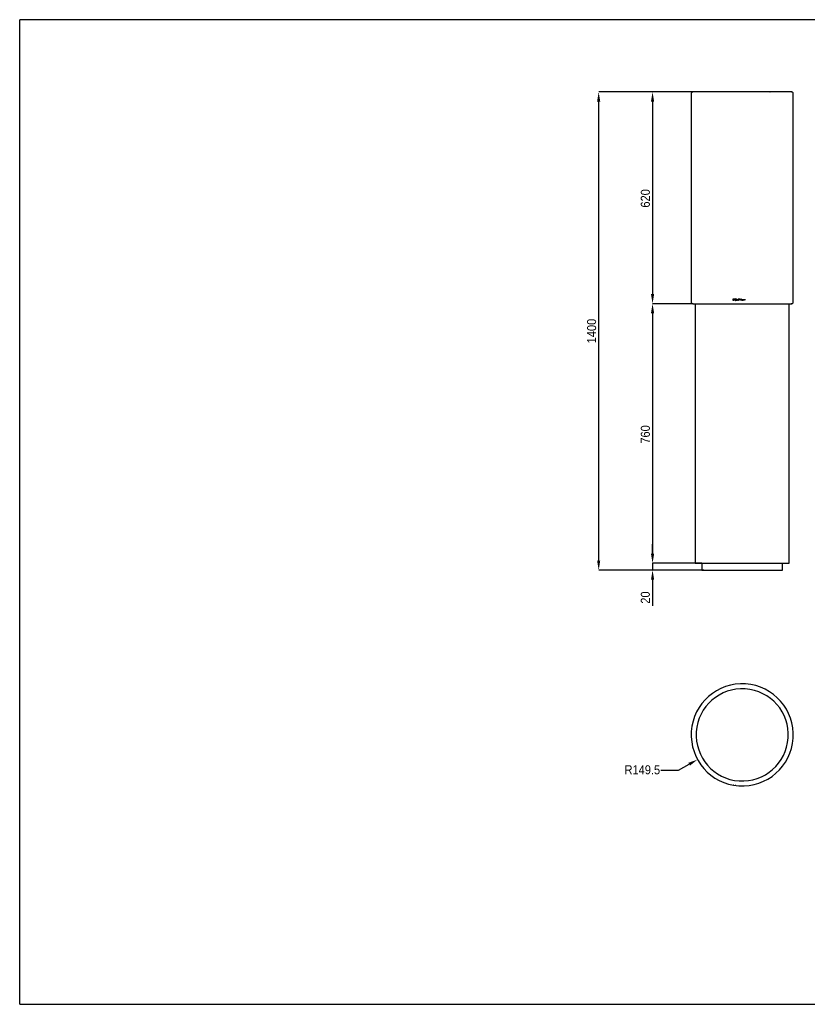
# Model space of a CAD drawing. Header units: millimetres. Extents: x 182 to 4300, y 170 to 3053.
# Tile 1 of 2: x 182 to 2490, y 170 to 3053. Entities that reach past the tile are written whole.
import ezdxf

# ---------------------------------------------------------------- set-up
doc = ezdxf.new("R2010")
doc.units = ezdxf.units.MM
doc.header["$LTSCALE"] = 10
doc.header["$PDSIZE"] = -1
doc.linetypes.add('SLD-Solido', pattern=[0])
for name, color, linetype in [('CAMPITURE', 9, 'SLD-Solido'), ('QUOTE', 1, 'SLD-Solido'), ('SCHIZZI', 9, 'Continuous')]:
    doc.layers.add(name, color=color, linetype=linetype)
doc.styles.add('SLDTEXTSTYLE1', font='Gothic.ttf', dxfattribs={"width": 0.913})
doc.dimstyles.new('SLDDIMSTYLE0', dxfattribs={"dimtxt": 26.458333, "dimasz": 28, "dimexe": 0, "dimexo": 0.0625, "dimgap": 6.614583, "dimtad": 1, "dimdec": 1, "dimrnd": 1e-09, "dimzin": 12, "dimdsep": 46, "dimtxsty": 'SLDTEXTSTYLE1', "dimsah": 1, "dimcen": 0.09, "dimadec": 0, "dimazin": 3, "dimtfac": 1, "dimtdec": 1, "dimtofl": 0, "dimtmove": 0, "dimatfit": 3, "dimfxl": 0, "dimfrac": 2, "dimtolj": 1, "dimtzin": 12, "dimarcsym": 0})
doc.dimstyles.new('SLDDIMSTYLE1', dxfattribs={"dimtxt": 26.458333, "dimasz": 28, "dimexe": 0, "dimexo": 0.0625, "dimgap": 6.614583, "dimtad": 1, "dimdec": 1, "dimrnd": 1e-09, "dimzin": 12, "dimdsep": 46, "dimtxsty": 'SLDTEXTSTYLE1', "dimsah": 1, "dimcen": 0.09, "dimadec": 0, "dimazin": 3, "dimtfac": 1, "dimtdec": 1, "dimtmove": 0, "dimatfit": 0, "dimfxl": 0, "dimfrac": 2, "dimtolj": 1, "dimtzin": 12, "dimarcsym": 0})
doc.dimstyles.new('SLDDIMSTYLE2', dxfattribs={"dimtxt": 26.458333, "dimasz": 28, "dimexe": 0, "dimexo": 0.0625, "dimgap": 6.614583, "dimtad": 0, "dimtih": 1, "dimtoh": 1, "dimdec": 1, "dimrnd": 1e-09, "dimzin": 12, "dimdsep": 46, "dimtxsty": 'SLDTEXTSTYLE1', "dimsah": 1, "dimcen": 0, "dimadec": 0, "dimazin": 3, "dimtfac": 1, "dimtdec": 1, "dimtofl": 0, "dimtmove": 0, "dimatfit": 3, "dimfxl": 0, "dimfrac": 2, "dimtolj": 1, "dimtzin": 12, "dimarcsym": 0})

# ---------------------------------------------------------------- blocks, each defined once
blk = doc.blocks.new('_D')
at = {"layer": 'Defpoints', "color": 0}
for p in [(2154.5, 2221.2), (2036.4, 1461.2), (2161.6, 1461.2)]:
    blk.add_point(p, dxfattribs=at)
at = {"layer": 'QUOTE', "color": 0, "lineweight": -2}
for p, q in [((2154.4, 2221.2), (2036.4, 2221.2)), ((2036.4, 2193.2), (2036.4, 1489.2)), ((2161.6, 1461.2), (2036.4, 1461.2))]:
    blk.add_line(p, q, dxfattribs=at)
at = {"layer": 'QUOTE', "color": 0}
for points in [[(2031.8, 2193.2), (2041.1, 2193.2), (2036.4, 2221.2)], [(2031.8, 1489.2), (2041.1, 1489.2), (2036.4, 1461.2)]]:
    blk.add_solid(points, dxfattribs=at)
at = {"layer": 'QUOTE', "color": 0, "insert": (2002, 1838.5), "char_height": 26.46, "attachment_point": 2, "rotation": 90, "style": 'SLDTEXTSTYLE1'}
blk.add_mtext('\\A1;760', dxfattribs=at)
blk = doc.blocks.new('_D_1')
at = {"layer": 'Defpoints', "color": 0}
for p in [(2155, 2841.2), (2036.4, 2221.2), (2154.5, 2221.2)]:
    blk.add_point(p, dxfattribs=at)
at = {"layer": 'QUOTE', "color": 0, "lineweight": -2}
for p, q in [((2154.9, 2841.2), (2036.4, 2841.2)), ((2036.4, 2813.2), (2036.4, 2249.2)), ((2154.4, 2221.2), (2036.4, 2221.2))]:
    blk.add_line(p, q, dxfattribs=at)
at = {"layer": 'QUOTE', "color": 0}
for points in [[(2031.8, 2813.2), (2041.1, 2813.2), (2036.4, 2841.2)], [(2031.8, 2249.2), (2041.1, 2249.2), (2036.4, 2221.2)]]:
    blk.add_solid(points, dxfattribs=at)
at = {"layer": 'QUOTE', "color": 0, "insert": (2002, 2529.6), "char_height": 26.46, "attachment_point": 2, "rotation": 90, "style": 'SLDTEXTSTYLE1'}
blk.add_mtext('\\A1;620', dxfattribs=at)
blk = doc.blocks.new('_D_2')
at = {"layer": 'Defpoints', "color": 0}
for p in [(2180.8, 1461.2), (2036.4, 1441.2), (2186.3, 1441.2)]:
    blk.add_point(p, dxfattribs=at)
at = {"layer": 'QUOTE', "color": 0, "lineweight": -2}
for p, q in [((2036.4, 1489.2), (2036.4, 1517.2)), ((2180.8, 1461.2), (2036.4, 1461.2)), ((2036.4, 1461.2), (2036.4, 1441.2)), ((2186.3, 1441.2), (2036.4, 1441.2)), ((2036.4, 1413.2), (2036.4, 1336.8))]:
    blk.add_line(p, q, dxfattribs=at)
at = {"layer": 'QUOTE', "color": 0}
for points in [[(2031.8, 1489.2), (2041.1, 1489.2), (2036.4, 1461.2)], [(2031.8, 1413.2), (2041.1, 1413.2), (2036.4, 1441.2)]]:
    blk.add_solid(points, dxfattribs=at)
at = {"layer": 'QUOTE', "color": 0, "insert": (2002, 1361), "char_height": 26.46, "attachment_point": 2, "rotation": 90, "style": 'SLDTEXTSTYLE1'}
blk.add_mtext('\\A1;20', dxfattribs=at)
blk = doc.blocks.new('_D_5')
at = {"layer": 'Defpoints', "color": 0}
for p in [(2299.1, 958.9), (2168.3, 886.7)]:
    blk.add_point(p, dxfattribs=at)
at = {"layer": 'QUOTE', "color": 0, "lineweight": -2}
for p, q in [((2112.9, 856.1), (2143.8, 873.1)), ((2060.7, 856.1), (2112.9, 856.1))]:
    blk.add_line(p, q, dxfattribs=at)
at = {"layer": 'QUOTE', "color": 0}
blk.add_solid([(2141.5, 877.2), (2146, 869), (2168.3, 886.7)], dxfattribs=at)
at = {"layer": 'QUOTE', "color": 0, "insert": (1954.4, 870), "char_height": 26.46, "attachment_point": 1, "style": 'SLDTEXTSTYLE1'}
blk.add_mtext('\\A1;R149.5', dxfattribs=at)
blk = doc.blocks.new('*D13')
at = {"layer": 'Defpoints', "color": 0}
for p in [(1878.6, 2841.2), (2154.8, 2841.2), (2180.8, 1441.2)]:
    blk.add_point(p, dxfattribs=at)
at = {"layer": 'QUOTE', "color": 0, "lineweight": -2}
for p, q in [((2154.7, 2841.2), (1878.6, 2841.2)), ((1878.6, 1469.2), (1878.6, 2813.2)), ((2180.8, 1441.2), (1878.6, 1441.2))]:
    blk.add_line(p, q, dxfattribs=at)
at = {"layer": 'QUOTE', "color": 0}
for points in [[(1873.9, 2813.2), (1883.2, 2813.2), (1878.6, 2841.2)], [(1873.9, 1469.2), (1883.2, 1469.2), (1878.6, 1441.2)]]:
    blk.add_solid(points, dxfattribs=at)
at = {"layer": 'QUOTE', "color": 0, "insert": (1858, 2141.2), "char_height": 26.46, "attachment_point": 5, "rotation": 90, "style": 'SLDTEXTSTYLE1'}
blk.add_mtext('\\A1;1400', dxfattribs=at)

msp = doc.modelspace()

# ---------------------------------------------------------------- hatches: boundary and pattern name
at = {"layer": 'CAMPITURE'}
h = msp.add_hatch(dxfattribs=at)
h.set_pattern_fill('ANSI32', color=42, scale=10, angle=3e-322, style=0)
edge = h.paths.add_edge_path(flags=0)
edge.add_line((1216.77, 2276.38), (1216.77, 2280.56))
edge.add_ellipse((1222.45, 2278.47), major_axis=(10.34, 0), ratio=0.2418658, start_angle=123.37206, end_angle=236.62794)
h = msp.add_hatch(dxfattribs=at)
h.set_pattern_fill('ANSI32', color=42, scale=10, angle=3e-322, style=0)
edge = h.paths.add_edge_path(flags=0)
edge.add_ellipse((1217.48, 2278.47), major_axis=(-2.6, 0), ratio=0.9612458, start_angle=0, end_angle=0)
h = msp.add_hatch(dxfattribs=at)
h.set_pattern_fill('ANSI32', color=42, scale=10, angle=3e-322, style=0)
edge = h.paths.add_edge_path(flags=0)
edge.add_line((1218.48, 2280.07), (1218.48, 2276.87))
edge.add_ellipse((1215.81, 2278.47), major_axis=(-3.48, 0), ratio=0.71938, start_angle=140.21019, end_angle=219.78981)
h = msp.add_hatch(dxfattribs=at)
h.set_pattern_fill('ANSI31', color=42, scale=10, angle=3e-322, style=0)
h.paths.add_polyline_path([(1092.32, 1923.47), (1080.16, 1923.47), (1080.16, 1921.47), (1092.32, 1921.47)], flags=0)
h = msp.add_hatch(dxfattribs=at)
h.set_pattern_fill('ANSI32', color=42, scale=10, angle=3e-322, style=0)
edge = h.paths.add_edge_path(flags=0)
edge.add_spline(control_points=[(1093.32, 1918.92), (1093.24, 1919), (1093.15, 1919.09), (1093.07, 1919.17)], knot_values=[0.0117809, 0.0117809, 0.0117809, 0.0117809, 0.0121387, 0.0121387, 0.0121387, 0.0121387], weights=[1, 1, 1, 1], degree=3, periodic=0)
edge.add_line((1093.07, 1919.17), (1093.07, 1923.67))
edge.add_line((1093.07, 1923.67), (1091.71, 1923.67))
edge.add_line((1091.71, 1923.67), (1091.71, 1923.27))
edge.add_spline(control_points=[(1091.71, 1923.27), (1091.91, 1923.14), (1092.12, 1923), (1092.32, 1922.87)], knot_values=[0.0059296, 0.0059296, 0.0059296, 0.0059296, 0.006652, 0.006652, 0.006652, 0.006652], weights=[1, 1, 1, 1], degree=3, periodic=0)
edge.add_line((1092.32, 1922.87), (1092.42, 1922.87))
edge.add_line((1092.42, 1922.87), (1092.42, 1912.17))
edge.add_spline(control_points=[(1092.42, 1912.17), (1092.45, 1911.97), (1092.48, 1911.76), (1092.51, 1911.56), (1092.53, 1911.43), (1092.55, 1911.3), (1092.57, 1911.17)], knot_values=[0.005142, 0.005142, 0.005142, 0.005142, 0.0057615, 0.0057615, 0.0057615, 0.0061533, 0.0061533, 0.0061533, 0.0061533], weights=[1, 1, 1, 1, 1, 1, 1], degree=3, periodic=0)
edge.add_line((1092.57, 1911.17), (1093.32, 1911.17))
edge.add_line((1093.32, 1911.17), (1093.32, 1918.92))
h = msp.add_hatch(dxfattribs=at)
h.set_pattern_fill('ANSI32', color=42, scale=10, angle=3e-322, style=0)
edge = h.paths.add_edge_path(flags=0)
edge.add_line((1099.9, 1923.67), (1098.54, 1923.67))
edge.add_line((1098.54, 1923.67), (1098.54, 1919.17))
edge.add_spline(control_points=[(1098.54, 1919.17), (1098.46, 1919.09), (1098.37, 1919), (1098.29, 1918.92)], knot_values=[0.0046773, 0.0046773, 0.0046773, 0.0046773, 0.0050319, 0.0050319, 0.0050319, 0.0050319], weights=[1, 1, 1, 1], degree=3, periodic=0)
edge.add_line((1098.29, 1918.92), (1098.29, 1911.17))
edge.add_line((1098.29, 1911.17), (1099.04, 1911.17))
edge.add_spline(control_points=[(1099.04, 1911.17), (1099.06, 1911.3), (1099.08, 1911.43), (1099.1, 1911.56), (1099.13, 1911.76), (1099.16, 1911.97), (1099.19, 1912.17)], knot_values=[0.0053698, 0.0053698, 0.0053698, 0.0053698, 0.0057615, 0.0057615, 0.0057615, 0.0063811, 0.0063811, 0.0063811, 0.0063811], weights=[1, 1, 1, 1, 1, 1, 1], degree=3, periodic=0)
edge.add_line((1099.19, 1912.17), (1099.19, 1922.87))
edge.add_line((1099.19, 1922.87), (1099.29, 1922.87))
edge.add_spline(control_points=[(1099.29, 1922.87), (1099.49, 1923), (1099.7, 1923.14), (1099.9, 1923.27)], knot_values=[0.0148924, 0.0148924, 0.0148924, 0.0148924, 0.0156172, 0.0156172, 0.0156172, 0.0156172], weights=[1, 1, 1, 1], degree=3, periodic=0)
edge.add_line((1099.9, 1923.27), (1099.9, 1923.67))
h = msp.add_hatch(dxfattribs=at)
h.set_pattern_fill('ANSI31', color=42, scale=10, angle=3e-322, style=0)
h.paths.add_polyline_path([(1105.81, 1923.47), (1105.81, 1925.47), (1099.11, 1925.47), (1099.11, 1923.47)], flags=0)
h = msp.add_hatch(dxfattribs=at)
h.set_pattern_fill('ANSI31', color=42, scale=10, angle=3e-322, style=0)
h.paths.add_polyline_path([(1105.81, 1921.47), (1105.81, 1923.47), (1099.29, 1923.47), (1099.29, 1921.47)], flags=0)
h = msp.add_hatch(dxfattribs=at)
h.set_pattern_fill('ANSI31', color=42, scale=10, angle=3e-322, style=0)
h.paths.add_polyline_path([(1083.27, 1155.47), (1080.16, 1155.47), (1080.16, 1153.47), (1083.27, 1153.47)], flags=0)
h = msp.add_hatch(dxfattribs=at)
h.set_pattern_fill('ANSI32', color=42, scale=10, style=0)
edge = h.paths.add_edge_path(flags=0)
edge.add_line((1227.01, 1151.67), (1227.01, 1153.27))
edge.add_spline(control_points=[(1227.01, 1153.27), (1227.01, 1153.27), (1227.01, 1153.28), (1227.01, 1153.28), (1227.01, 1153.29), (1227.01, 1153.31), (1227.01, 1153.32), (1227, 1153.34), (1226.99, 1153.36), (1226.98, 1153.38), (1226.96, 1153.4), (1226.95, 1153.42), (1226.93, 1153.43), (1226.91, 1153.44), (1226.89, 1153.45), (1226.87, 1153.46), (1226.85, 1153.47), (1226.83, 1153.47), (1226.81, 1153.47)], knot_values=[0.0012058, 0.0012058, 0.0012058, 0.0012058, 0.0012156, 0.0012156, 0.0012156, 0.0012564, 0.0012564, 0.0012564, 0.0013234, 0.0013234, 0.0013234, 0.0013904, 0.0013904, 0.0013904, 0.0014577, 0.0014577, 0.0014577, 0.0015196, 0.0015196, 0.0015196, 0.0015196], weights=[1, 1, 1, 1, 1, 1, 1, 1, 1, 1, 1, 1, 1, 1, 1, 1, 1, 1, 1], degree=3, periodic=0)
edge.add_line((1226.81, 1153.47), (1224.48, 1153.47))
edge.add_line((1224.48, 1153.47), (1224.48, 1172.97))
edge.add_spline(control_points=[(1224.48, 1172.97), (1224.31, 1173.14), (1224.14, 1173.3), (1223.97, 1173.47)], knot_values=[0.0127815, 0.0127815, 0.0127815, 0.0127815, 0.0134948, 0.0134948, 0.0134948, 0.0134948], weights=[1, 1, 1, 1], degree=3, periodic=0)
edge.add_line((1223.97, 1173.47), (1222.95, 1173.47))
edge.add_line((1222.95, 1173.47), (1222.95, 1151.47))
edge.add_line((1222.95, 1151.47), (1226.81, 1151.47))
edge.add_spline(control_points=[(1226.81, 1151.47), (1226.83, 1151.47), (1226.85, 1151.47), (1226.87, 1151.48), (1226.89, 1151.48), (1226.91, 1151.49), (1226.93, 1151.51), (1226.94, 1151.52), (1226.95, 1151.53), (1226.96, 1151.54), (1226.98, 1151.55), (1226.99, 1151.57), (1227, 1151.59), (1227, 1151.61), (1227.01, 1151.64), (1227.01, 1151.66), (1227.01, 1151.66), (1227.01, 1151.67), (1227.01, 1151.67)], knot_values=[0.0010881, 0.0010881, 0.0010881, 0.0010881, 0.0011449, 0.0011449, 0.0011449, 0.0012133, 0.0012133, 0.0012133, 0.0012564, 0.0012564, 0.0012564, 0.0013234, 0.0013234, 0.0013234, 0.0013904, 0.0013904, 0.0013904, 0.001402, 0.001402, 0.001402, 0.001402], weights=[1, 1, 1, 1, 1, 1, 1, 1, 1, 1, 1, 1, 1, 1, 1, 1, 1, 1, 1], degree=3, periodic=0)
h = msp.add_hatch(dxfattribs=at)
h.set_pattern_fill('ANSI31', color=42, scale=10, angle=3e-322, style=0)
h.paths.add_polyline_path([(1333.39, 1133.47), (1335.39, 1133.47), (1335.39, 1153.47), (1333.39, 1153.47)], flags=0)
h = msp.add_hatch(dxfattribs=at)
h.set_pattern_fill('ANSI31', color=42, scale=10, angle=3e-322, style=0)
h.paths.add_polyline_path([(1350.93, 1153.47), (1354.04, 1153.47), (1354.04, 1155.47), (1350.93, 1155.47)], flags=0)

# ---------------------------------------------------------------- linework, layer by layer
for p, q in [((2149.64, 2836.19), (2149.64, 2226.19)), ((2149.64, 2836.19), (2149.7, 2836.19)), ((2154.96, 2841.19), (2154.36, 2841.18)), ((2154.38, 2841.17), (2154.4, 2841.16)), ((2448.64, 2226.19), (2448.64, 2836.19)), ((2448.64, 2836.19), (2448.64, 2836.19)), ((2149.64, 2226.19), (2149.7, 2226.19)), ((2154.36, 2221.2), (2154.96, 2221.19)), ((2154.4, 2221.22), (2154.38, 2221.21)), ((2161.64, 2221.19), (2161.64, 1461.19)), ((2273.11, 2234.59), (2271.81, 2234.59)), ((2271.81, 2234.59), (2271.81, 2231.19)), ((2271.81, 2231.19), (2273.33, 2231.19)), ((2271.84, 2234.59), (2271.84, 2231.19)), ((2272.23, 2234.16), (2272.23, 2231.62)), ((2273.11, 2234.16), (2272.23, 2234.16)), ((2272.23, 2231.62), (2273.3, 2231.62)), ((2273.31, 2234.58), (2273.11, 2234.59)), ((2273.28, 2234.15), (2273.11, 2234.16)), ((2273.15, 2234.16), (2273.11, 2234.16)), ((2273.31, 2234.15), (2273.15, 2234.16)), ((2273.31, 2234.15), (2273.28, 2234.15)), ((2273.33, 2231.62), (2273.3, 2231.62)), ((2274.25, 2233.7), (2274.22, 2233.7)), ((2274.41, 2232.29), (2274.37, 2232.29)), ((2277.2, 2234.59), (2275.82, 2234.59)), ((2275.82, 2234.59), (2275.82, 2232.68)), ((2275.82, 2232.68), (2277.2, 2232.68)), ((2275.85, 2234.59), (2275.85, 2232.68)), ((2276.08, 2233.77), (2276.08, 2234.33)), ((2276.08, 2234.33), (2277.2, 2234.33)), ((2277.2, 2233.77), (2276.08, 2233.77)), ((2276.08, 2232.94), (2276.08, 2233.51)), ((2276.08, 2233.51), (2277.2, 2233.51)), ((2277.2, 2232.94), (2276.08, 2232.94)), ((2277.2, 2234.33), (2277.2, 2234.59)), ((2277.2, 2233.51), (2277.2, 2233.77)), ((2277.2, 2232.68), (2277.2, 2232.94)), ((2278.24, 2232.59), (2278.21, 2232.59)), ((2278.95, 2231.45), (2278.53, 2230.49)), ((2278.53, 2230.49), (2278.99, 2230.49)), ((2278.98, 2231.45), (2278.55, 2230.49)), ((2278.98, 2231.45), (2278.95, 2231.45)), ((2278.99, 2230.49), (2279.34, 2231.27)), ((2279.13, 2231.85), (2280.18, 2234.19)), ((2279.16, 2231.85), (2279.13, 2231.85)), ((2279.16, 2231.85), (2280.2, 2234.19)), ((2279.26, 2234.53), (2279.23, 2234.53)), ((2279.37, 2231.27), (2279.34, 2231.27)), ((2279.42, 2234.13), (2279.4, 2234.13)), ((2279.52, 2231.66), (2280.57, 2234.03)), ((2279.69, 2231.19), (2279.67, 2231.19)), ((2279.69, 2231.19), (2279.94, 2231.19)), ((2279.75, 2231.62), (2279.72, 2231.62)), ((2279.87, 2234.23), (2279.84, 2234.23)), ((2280.2, 2234.19), (2280.18, 2234.19)), ((2280.71, 2235.38), (2280.36, 2234.59)), ((2280.38, 2234.59), (2280.36, 2234.59)), ((2280.73, 2235.38), (2280.38, 2234.59)), ((2280.6, 2234.03), (2280.57, 2234.03)), ((2281.18, 2235.38), (2280.71, 2235.38)), ((2280.75, 2234.42), (2281.18, 2235.38)), ((2280.81, 2233.82), (2281.09, 2234.15)), ((2281.1, 2231.69), (2280.82, 2232.02)), ((2283.89, 2234.65), (2282.38, 2231.19)), ((2282.38, 2231.19), (2282.84, 2231.19)), ((2283.91, 2234.65), (2282.4, 2231.19)), ((2282.84, 2231.19), (2283.32, 2232.28)), ((2283.32, 2232.28), (2284.94, 2232.28)), ((2284.13, 2234.12), (2283.51, 2232.71)), ((2283.51, 2232.71), (2284.75, 2232.71)), ((2284.36, 2234.65), (2283.89, 2234.65)), ((2284.75, 2232.71), (2284.13, 2234.12)), ((2284.15, 2234.12), (2284.13, 2234.12)), ((2284.77, 2232.71), (2284.15, 2234.12)), ((2285.88, 2231.19), (2284.36, 2234.65)), ((2284.77, 2232.71), (2284.75, 2232.71)), ((2284.94, 2232.28), (2285.42, 2231.19)), ((2284.96, 2232.28), (2284.94, 2232.28)), ((2284.96, 2232.28), (2285.43, 2231.19)), ((2285.42, 2231.19), (2285.88, 2231.19)), ((2287.26, 2232.13), (2286.83, 2232.13)), ((2287.22, 2231.38), (2287.21, 2231.38)), ((2287.45, 2234.49), (2287.44, 2234.49)), ((2287.56, 2232.9), (2288.22, 2232.7)), ((2287.57, 2232.9), (2287.56, 2232.9)), ((2287.57, 2232.9), (2288.23, 2232.7)), ((2288.17, 2234.27), (2288.15, 2234.27)), ((2288.21, 2234.26), (2288.79, 2234.14)), ((2288.27, 2231.53), (2288.29, 2231.53)), ((2289.04, 2232.91), (2288.3, 2233.13)), ((2288.79, 2234.14), (2288.78, 2234.14)), ((2288.92, 2232.51), (2288.91, 2232.51)), ((2288.93, 2231.73), (2288.92, 2231.73)), ((2289.01, 2233.71), (2289.44, 2233.71)), ((2289.15, 2232.26), (2289.13, 2232.26)), ((2293.42, 2234.6), (2290.63, 2234.6)), ((2290.63, 2234.6), (2290.63, 2234.17)), ((2290.63, 2234.17), (2291.75, 2234.17)), ((2290.65, 2234.6), (2290.65, 2234.17)), ((2291.75, 2234.17), (2291.75, 2231.19)), ((2291.76, 2234.17), (2291.75, 2234.17)), ((2291.75, 2231.19), (2292.3, 2231.19)), ((2291.76, 2234.17), (2291.76, 2231.19)), ((2292.3, 2234.17), (2293.42, 2234.17)), ((2292.3, 2231.19), (2292.3, 2234.17)), ((2293.42, 2234.17), (2293.42, 2234.6)), ((2294.78, 2234.58), (2294.77, 2231.19)), ((2294.77, 2231.19), (2297.27, 2231.19)), ((2297.28, 2234.58), (2294.78, 2234.58)), ((2294.78, 2234.58), (2294.78, 2231.19)), ((2295.2, 2233.1), (2295.21, 2234.15)), ((2297.27, 2233.1), (2295.2, 2233.1)), ((2295.2, 2231.62), (2295.2, 2232.67)), ((2295.2, 2232.67), (2297.27, 2232.67)), ((2297.27, 2231.62), (2295.2, 2231.62)), ((2295.21, 2234.15), (2297.27, 2234.15)), ((2297.27, 2234.15), (2297.28, 2234.58)), ((2297.27, 2232.67), (2297.27, 2233.1)), ((2297.27, 2231.19), (2297.27, 2231.62)), ((2298.79, 2234.6), (2298.78, 2231.19)), ((2298.79, 2234.6), (2298.78, 2231.19)), ((2298.78, 2231.19), (2301.17, 2231.19)), ((2298.78, 2231.19), (2298.78, 2231.19)), ((2299.22, 2234.6), (2298.79, 2234.6)), ((2298.79, 2234.6), (2298.79, 2234.6)), ((2299.21, 2231.62), (2299.22, 2234.6)), ((2299.21, 2231.62), (2299.22, 2234.6)), ((2301.17, 2231.62), (2299.21, 2231.62)), ((2299.21, 2231.62), (2299.21, 2231.62)), ((2299.22, 2234.6), (2299.22, 2234.6)), ((2301.16, 2231.19), (2301.16, 2231.62)), ((2301.17, 2231.19), (2301.17, 2231.62)), ((2302.93, 2234.6), (2302.5, 2234.6)), ((2302.5, 2234.6), (2302.5, 2231.19)), ((2302.5, 2231.19), (2304.88, 2231.19)), ((2302.92, 2231.62), (2302.92, 2234.6)), ((2302.92, 2231.62), (2302.93, 2231.62)), ((2302.93, 2231.62), (2302.93, 2234.6)), ((2304.88, 2231.62), (2302.93, 2231.62)), ((2304.87, 2231.19), (2304.87, 2231.62)), ((2304.88, 2231.19), (2304.88, 2231.62)), ((2306.29, 2234.61), (2306.29, 2231.19)), ((2306.71, 2234.61), (2306.29, 2234.61)), ((2306.29, 2231.19), (2306.72, 2231.19)), ((2306.71, 2231.19), (2306.7, 2234.61)), ((2306.72, 2231.19), (2306.71, 2234.61)), ((2436.64, 1461.19), (2436.64, 2221.2)), ((2443.31, 2221.2), (2442.94, 2221.23)), ((2448.64, 2226.19), (2448.64, 2226.19)), ((2161.64, 1461.19), (2436.64, 1461.19)), ((2180.84, 1461.19), (2180.84, 1441.19)), ((2417.44, 1441.19), (2417.44, 1461.19)), ((2180.84, 1441.19), (2186.02, 1441.19)), ((2186.32, 1441.19), (2385.55, 1441.19)), ((2384.77, 1441.19), (2386.24, 1441.19)), ((2386.24, 1441.19), (2417.44, 1441.19)), ((2272.23, 811.88), (2272.23, 811.88))]:
    msp.add_line(p, q)
at = {"flags": 128}
msp.add_lwpolyline([(2153.57, 2840.99), (2154.04, 2841.1), (2154.36, 2841.15)], dxfattribs=at)
for radius in [149.5, 135]:
    msp.add_arc((2299.14, 958.94), radius, 176.20112, 176.16279)
for points, knots in [([(2154.54, 2841.18), (2153.84, 2841.06), (2152.53, 2840.85), (2150.85, 2839.54), (2150.02, 2838.12), (2149.73, 2836.98), (2149.71, 2836.44), (2149.7, 2836.19)], [0, 0, 0, 0, 0.3085017, 0.5824136, 0.8128273, 0.9114919, 1, 1, 1, 1]), ([(2444.54, 2841.09), (2444.55, 2841.09), (2444.62, 2841.11), (2444.37, 2841.13), (2443.85, 2841.15), (2443.06, 2841.16), (2442.06, 2841.17), (2440.67, 2841.18), (2438.81, 2841.19), (2436.45, 2841.19), (2433.99, 2841.19), (2430.8, 2841.19), (2426.54, 2841.19), (2420.66, 2841.19), (2413.87, 2841.19), (2406.22, 2841.19), (2397.73, 2841.19), (2388.44, 2841.19), (2378.4, 2841.19), (2367.72, 2841.19), (2356.49, 2841.19), (2344.83, 2841.19), (2332.8, 2841.19), (2320.45, 2841.19), (2307.87, 2841.19), (2295.22, 2841.19), (2282.62, 2841.19), (2270.24, 2841.19), (2258.22, 2841.19), (2246.71, 2841.19), (2235.79, 2841.19), (2226.96, 2841.19), (2220.02, 2841.19), (2214.74, 2841.19), (2209.47, 2841.19), (2203.92, 2841.19), (2197.9, 2841.19), (2191.51, 2841.19), (2185.28, 2841.19), (2179.4, 2841.19), (2174.01, 2841.19), (2169.03, 2841.19), (2164.62, 2841.19), (2160.89, 2841.19), (2157.97, 2841.19), (2155.84, 2841.19), (2155.15, 2841.19), (2154.81, 2841.19)], [0, 0, 0, 0, 0.0037041, 0.019685, 0.0341874, 0.0481739, 0.0618375, 0.0750957, 0.0940409, 0.1116134, 0.127551, 0.1416112, 0.1669468, 0.1927863, 0.2191022, 0.2457825, 0.2727176, 0.299999, 0.3275896, 0.3553729, 0.3832271, 0.4110274, 0.4388715, 0.4669622, 0.4951969, 0.5234675, 0.5516648, 0.5796812, 0.6073502, 0.6345307, 0.661139, 0.6871028, 0.7016286, 0.7159145, 0.7300127, 0.7458256, 0.7641456, 0.7847868, 0.8075238, 0.8289327, 0.8515463, 0.8751492, 0.8995144, 0.9244091, 0.9496017, 0.9748685, 1, 1, 1, 1]), ([(2195.54, 2841.19), (2194.4, 2841.19), (2191.72, 2841.19), (2187.79, 2841.19), (2183.72, 2841.19), (2179.82, 2841.19), (2176.09, 2841.19), (2172.43, 2841.19), (2168.91, 2841.19), (2165.51, 2841.19), (2162.02, 2841.19), (2158.8, 2841.19), (2156.17, 2841.19), (2155.37, 2841.19), (2154.97, 2841.19)], [0, 0, 0, 0, 0.0484182, 0.1134995, 0.1778746, 0.2414893, 0.3106884, 0.3795674, 0.4553491, 0.5371111, 0.623863, 0.7454893, 0.8716683, 1, 1, 1, 1]), ([(2443.47, 2841.19), (2443.05, 2841.19), (2442.22, 2841.19), (2439.39, 2841.19), (2436.9, 2841.19), (2435.05, 2841.19), (2434.81, 2841.19)], [0, 0, 0, 0, 0.3237263, 0.6428483, 0.9523599, 1, 1, 1, 1]), ([(2448.64, 2836.19), (2448.63, 2836.44), (2448.6, 2836.99), (2448.3, 2838.17), (2447.46, 2839.61), (2445.76, 2840.88), (2444.51, 2841.07), (2443.82, 2841.18)], [0, 0, 0, 0, 0.0745242, 0.16054, 0.376096, 0.6562724, 1, 1, 1, 1]), ([(2149.7, 2226.19), (2149.71, 2225.94), (2149.73, 2225.4), (2150.02, 2224.26), (2150.85, 2222.83), (2152.53, 2221.53), (2153.84, 2221.31), (2154.54, 2221.2)], [0, 0, 0, 0, 0.0885081, 0.1871727, 0.4175864, 0.6914983, 1, 1, 1, 1]), ([(2154.81, 2221.19), (2155.25, 2221.19), (2156.12, 2221.19), (2158.99, 2221.19), (2162.52, 2221.19), (2166.38, 2221.19), (2170.16, 2221.19), (2174.16, 2221.19), (2178.38, 2221.19), (2182.7, 2221.19), (2187.13, 2221.19), (2191.58, 2221.19), (2196.26, 2221.19), (2201.21, 2221.19), (2206.44, 2221.19), (2213.31, 2221.19), (2222.05, 2221.19), (2232.88, 2221.19), (2244.29, 2221.19), (2256.2, 2221.19), (2268.52, 2221.19), (2281.09, 2221.19), (2293.79, 2221.19), (2306.48, 2221.19), (2319.1, 2221.19), (2331.57, 2221.19), (2343.8, 2221.19), (2355.64, 2221.19), (2366.96, 2221.19), (2377.64, 2221.19), (2387.55, 2221.19), (2396.98, 2221.19), (2405.77, 2221.19), (2412.23, 2221.19), (2416.66, 2221.19), (2419.64, 2221.19), (2422.8, 2221.19), (2426.3, 2221.19), (2429.99, 2221.19), (2433.68, 2221.19), (2437.05, 2221.2), (2439.61, 2221.2), (2441.47, 2221.21), (2442.77, 2221.23), (2443.75, 2221.24), (2444.38, 2221.26), (2444.67, 2221.28), (2444.6, 2221.29), (2444.58, 2221.29)], [0, 0, 0, 0, 0.0305411, 0.0606249, 0.0897543, 0.1106737, 0.1305628, 0.1492233, 0.1664709, 0.1842393, 0.1998246, 0.2149136, 0.2301753, 0.245594, 0.261153, 0.2768345, 0.3045093, 0.3323958, 0.3604459, 0.3887581, 0.4172424, 0.4457882, 0.4742838, 0.5026186, 0.5308788, 0.5592607, 0.5876515, 0.6159348, 0.643997, 0.6717252, 0.6989187, 0.7254559, 0.7543173, 0.7822037, 0.7928829, 0.8042113, 0.8173402, 0.8321365, 0.8507623, 0.8710548, 0.8927205, 0.9154521, 0.9310469, 0.9468863, 0.9628822, 0.9790709, 0.9966455, 1, 1, 1, 1]), ([(2154.97, 2221.19), (2155.38, 2221.19), (2156.19, 2221.19), (2158.51, 2221.19), (2160.71, 2221.19), (2161.64, 2221.19)], [0, 0, 0, 0, 0.3714845, 0.7367378, 1, 1, 1, 1]), ([(2274.22, 2233.7), (2274.16, 2233.76), (2274.03, 2233.88), (2273.71, 2234.04), (2273.45, 2234.11), (2273.28, 2234.15)], [0, 0, 0, 0, 0.2429544, 0.4879131, 1, 1, 1, 1]), ([(2273.3, 2231.62), (2273.4, 2231.63), (2273.62, 2231.66), (2274, 2231.88), (2274.22, 2232.12), (2274.37, 2232.29)], [0, 0, 0, 0, 0.2465252, 0.4881324, 1, 1, 1, 1]), ([(2274.54, 2233.99), (2274.46, 2234.07), (2274.29, 2234.23), (2273.88, 2234.45), (2273.54, 2234.53), (2273.31, 2234.58)], [0, 0, 0, 0, 0.246176, 0.4905087, 1, 1, 1, 1]), ([(2274.25, 2233.7), (2274.19, 2233.76), (2274.06, 2233.88), (2273.74, 2234.04), (2273.49, 2234.11), (2273.31, 2234.15)], [0, 0, 0, 0, 0.2430271, 0.4879901, 1, 1, 1, 1]), ([(2273.33, 2231.62), (2273.44, 2231.63), (2273.65, 2231.66), (2274.03, 2231.88), (2274.26, 2232.12), (2274.41, 2232.29)], [0, 0, 0, 0, 0.2464383, 0.4880181, 1, 1, 1, 1]), ([(2273.33, 2231.19), (2273.47, 2231.21), (2273.75, 2231.25), (2274.27, 2231.52), (2274.55, 2231.85), (2274.74, 2232.08)], [0, 0, 0, 0, 0.2502505, 0.49195211, 1, 1, 1, 1]), ([(2274.37, 2232.29), (2274.42, 2232.4), (2274.49, 2232.58), (2274.53, 2232.82), (2274.49, 2233.2), (2274.34, 2233.48), (2274.22, 2233.7)], [0, 0, 0, 0, 0.2517253, 0.3713103, 0.4898978, 1, 1, 1, 1]), ([(2274.41, 2232.29), (2274.45, 2232.4), (2274.52, 2232.58), (2274.56, 2232.82), (2274.53, 2233.2), (2274.37, 2233.48), (2274.25, 2233.7)], [0, 0, 0, 0, 0.25172394, 0.37132293, 0.48992616, 1, 1, 1, 1]), ([(2274.74, 2232.08), (2274.8, 2232.24), (2274.92, 2232.55), (2274.98, 2233.24), (2274.72, 2233.69), (2274.54, 2233.99)], [0, 0, 0, 0, 0.2563907, 0.4959927, 1, 1, 1, 1]), ([(2279.23, 2234.53), (2279.06, 2234.43), (2278.71, 2234.24), (2278.34, 2233.76), (2278.21, 2233.18), (2278.21, 2232.79), (2278.21, 2232.59)], [0, 0, 0, 0, 0.2524035, 0.5022575, 0.7460564, 1, 1, 1, 1]), ([(2278.21, 2232.59), (2278.23, 2232.48), (2278.28, 2232.25), (2278.53, 2231.85), (2278.78, 2231.61), (2278.95, 2231.45)], [0, 0, 0, 0, 0.2463416, 0.4898449, 1, 1, 1, 1]), ([(2279.26, 2234.53), (2279.09, 2234.43), (2278.74, 2234.24), (2278.37, 2233.76), (2278.24, 2233.18), (2278.24, 2232.79), (2278.24, 2232.59)], [0, 0, 0, 0, 0.2522609, 0.5020868, 0.7459585, 1, 1, 1, 1]), ([(2278.24, 2232.59), (2278.26, 2232.48), (2278.31, 2232.25), (2278.56, 2231.85), (2278.81, 2231.61), (2278.98, 2231.45)], [0, 0, 0, 0, 0.2464236, 0.4899487, 1, 1, 1, 1]), ([(2279.4, 2234.13), (2279.27, 2234.05), (2279.08, 2233.93), (2278.87, 2233.73), (2278.72, 2233.49), (2278.64, 2233.12), (2278.63, 2232.83), (2278.63, 2232.67)], [0, 0, 0, 0, 0.25654442, 0.37716903, 0.49394557, 0.73683644, 1, 1, 1, 1]), ([(2278.63, 2232.67), (2278.67, 2232.51), (2278.76, 2232.18), (2279.01, 2231.96), (2279.13, 2231.85)], [0, 0, 0, 0, 0.4999876, 1, 1, 1, 1]), ([(2280.36, 2234.59), (2280.17, 2234.63), (2279.79, 2234.7), (2279.42, 2234.59), (2279.23, 2234.53)], [0, 0, 0, 0, 0.5000011, 1, 1, 1, 1]), ([(2280.38, 2234.59), (2280.19, 2234.63), (2279.81, 2234.7), (2279.44, 2234.59), (2279.26, 2234.53)], [0, 0, 0, 0, 0.4999889, 1, 1, 1, 1]), ([(2279.34, 2231.27), (2279.39, 2231.25), (2279.5, 2231.22), (2279.61, 2231.2), (2279.67, 2231.19)], [0, 0, 0, 0, 0.500001, 1, 1, 1, 1]), ([(2279.37, 2231.27), (2279.42, 2231.25), (2279.53, 2231.22), (2279.64, 2231.2), (2279.69, 2231.19)], [0, 0, 0, 0, 0.50001393, 1, 1, 1, 1]), ([(2280.18, 2234.19), (2280.05, 2234.22), (2279.78, 2234.26), (2279.53, 2234.17), (2279.4, 2234.13)], [0, 0, 0, 0, 0.5000014, 1, 1, 1, 1]), ([(2280.2, 2234.19), (2280.07, 2234.22), (2279.81, 2234.26), (2279.55, 2234.17), (2279.42, 2234.13)], [0, 0, 0, 0, 0.4999854, 1, 1, 1, 1]), ([(2279.72, 2231.62), (2279.69, 2231.62), (2279.62, 2231.63), (2279.55, 2231.65), (2279.52, 2231.66)], [0, 0, 0, 0, 0.5000002, 1, 1, 1, 1]), ([(2279.67, 2231.19), (2279.8, 2231.18), (2280.05, 2231.16), (2280.57, 2231.3), (2280.89, 2231.53), (2281.1, 2231.69)], [0, 0, 0, 0, 0.24917345, 0.49058898, 1, 1, 1, 1]), ([(2280.82, 2232.02), (2280.75, 2231.95), (2280.61, 2231.81), (2280.23, 2231.65), (2279.93, 2231.63), (2279.72, 2231.62)], [0, 0, 0, 0, 0.2457163, 0.4863562, 1, 1, 1, 1]), ([(2280.85, 2232.02), (2280.78, 2231.95), (2280.64, 2231.81), (2280.26, 2231.65), (2279.96, 2231.63), (2279.75, 2231.62)], [0, 0, 0, 0, 0.245809, 0.4864514, 1, 1, 1, 1]), ([(2280.57, 2234.03), (2280.61, 2233.99), (2280.7, 2233.93), (2280.78, 2233.86), (2280.81, 2233.82)], [0, 0, 0, 0, 0.5000005, 1, 1, 1, 1]), ([(2280.6, 2234.03), (2280.64, 2233.99), (2280.73, 2233.93), (2280.8, 2233.86), (2280.84, 2233.82)], [0, 0, 0, 0, 0.4999588, 1, 1, 1, 1]), ([(2281.09, 2234.15), (2281.04, 2234.2), (2280.93, 2234.3), (2280.81, 2234.38), (2280.75, 2234.42)], [0, 0, 0, 0, 0.4999998, 1, 1, 1, 1]), ([(2286.83, 2232.13), (2286.84, 2232.06), (2286.85, 2231.92), (2286.98, 2231.66), (2287.12, 2231.49), (2287.21, 2231.38)], [0, 0, 0, 0, 0.2393758, 0.4824862, 1, 1, 1, 1]), ([(2286.85, 2232.13), (2286.85, 2232.06), (2286.87, 2231.92), (2287, 2231.66), (2287.13, 2231.49), (2287.22, 2231.38)], [0, 0, 0, 0, 0.2394407, 0.4825696, 1, 1, 1, 1]), ([(2287.44, 2234.49), (2287.37, 2234.44), (2287.24, 2234.35), (2287.1, 2234.14), (2287.02, 2233.91), (2286.99, 2233.66), (2287.05, 2233.43), (2287.24, 2233.16), (2287.43, 2233.01), (2287.56, 2232.9)], [0, 0, 0, 0, 0.12225578, 0.24822788, 0.37794866, 0.50501458, 0.62489075, 0.74410485, 1, 1, 1, 1]), ([(2287.45, 2234.49), (2287.39, 2234.44), (2287.26, 2234.35), (2287.11, 2234.14), (2287.03, 2233.91), (2287.01, 2233.66), (2287.07, 2233.43), (2287.25, 2233.16), (2287.44, 2233.01), (2287.57, 2232.9)], [0, 0, 0, 0, 0.1222081, 0.2481755, 0.3779313, 0.5050498, 0.6249667, 0.744184, 1, 1, 1, 1]), ([(2287.21, 2231.38), (2287.37, 2231.3), (2287.67, 2231.16), (2288.37, 2231.04), (2288.86, 2231.25), (2289.18, 2231.4)], [0, 0, 0, 0, 0.255208, 0.4957078, 1, 1, 1, 1]), ([(2287.22, 2231.38), (2287.38, 2231.3), (2287.69, 2231.16), (2288.39, 2231.04), (2288.87, 2231.25), (2289.2, 2231.4)], [0, 0, 0, 0, 0.2552303, 0.4957104, 1, 1, 1, 1]), ([(2287.44, 2231.74), (2287.39, 2231.8), (2287.28, 2231.91), (2287.27, 2232.05), (2287.26, 2232.13)], [0, 0, 0, 0, 0.5000061, 1, 1, 1, 1]), ([(2289, 2234.5), (2288.87, 2234.56), (2288.63, 2234.68), (2288.08, 2234.74), (2287.7, 2234.59), (2287.44, 2234.49)], [0, 0, 0, 0, 0.2512826, 0.4908414, 1, 1, 1, 1]), ([(2288.92, 2231.73), (2288.8, 2231.68), (2288.58, 2231.56), (2288.05, 2231.5), (2287.69, 2231.64), (2287.44, 2231.74)], [0, 0, 0, 0, 0.2511064, 0.4899477, 1, 1, 1, 1]), ([(2288.38, 2234.69), (2288.33, 2234.69), (2288.02, 2234.74), (2287.71, 2234.6), (2287.45, 2234.49)], [0, 0, 0, 0, 0.136642, 1, 1, 1, 1]), ([(2287.72, 2233.3), (2287.65, 2233.35), (2287.55, 2233.43), (2287.47, 2233.54), (2287.45, 2233.61), (2287.44, 2233.68), (2287.46, 2233.78), (2287.53, 2233.93), (2287.61, 2234.04), (2287.66, 2234.12)], [0, 0, 0, 0, 0.2624916, 0.3749608, 0.4266051, 0.4796655, 0.5848733, 0.7171302, 1, 1, 1, 1]), ([(2287.66, 2234.12), (2287.74, 2234.17), (2287.91, 2234.26), (2288.31, 2234.28), (2288.59, 2234.19), (2288.78, 2234.14)], [0, 0, 0, 0, 0.2458083, 0.4847906, 1, 1, 1, 1]), ([(2288.3, 2233.13), (2288.2, 2233.15), (2288, 2233.19), (2287.81, 2233.26), (2287.72, 2233.3)], [0, 0, 0, 0, 0.5000001, 1, 1, 1, 1]), ([(2288.22, 2232.7), (2288.33, 2232.68), (2288.57, 2232.63), (2288.79, 2232.55), (2288.91, 2232.51)], [0, 0, 0, 0, 0.5000003, 1, 1, 1, 1]), ([(2288.23, 2232.7), (2288.35, 2232.68), (2288.58, 2232.63), (2288.81, 2232.55), (2288.92, 2232.51)], [0, 0, 0, 0, 0.4999881, 1, 1, 1, 1]), ([(2288.93, 2231.73), (2288.82, 2231.67), (2288.63, 2231.57), (2288.42, 2231.56), (2288.34, 2231.55)], [0, 0, 0, 0, 0.6143992, 1, 1, 1, 1]), ([(2288.78, 2234.14), (2288.84, 2234.08), (2288.96, 2233.96), (2289, 2233.79), (2289.01, 2233.71)], [0, 0, 0, 0, 0.5000071, 1, 1, 1, 1]), ([(2288.79, 2234.14), (2288.85, 2234.08), (2288.98, 2233.96), (2289.01, 2233.79), (2289.03, 2233.71)], [0, 0, 0, 0, 0.4998929, 1, 1, 1, 1]), ([(2288.91, 2232.51), (2288.96, 2232.48), (2289.06, 2232.42), (2289.11, 2232.31), (2289.13, 2232.26)], [0, 0, 0, 0, 0.50000974, 1, 1, 1, 1]), ([(2288.92, 2232.51), (2288.97, 2232.48), (2289.08, 2232.42), (2289.12, 2232.31), (2289.15, 2232.26)], [0, 0, 0, 0, 0.4998599, 1, 1, 1, 1]), ([(2289.13, 2232.26), (2289.13, 2232.15), (2289.13, 2231.95), (2288.99, 2231.81), (2288.92, 2231.73)], [0, 0, 0, 0, 0.499992, 1, 1, 1, 1]), ([(2289.15, 2232.26), (2289.14, 2232.15), (2289.14, 2231.95), (2289, 2231.81), (2288.93, 2231.73)], [0, 0, 0, 0, 0.500109, 1, 1, 1, 1]), ([(2289.44, 2233.71), (2289.43, 2233.78), (2289.41, 2233.93), (2289.26, 2234.21), (2289.1, 2234.39), (2289, 2234.5)], [0, 0, 0, 0, 0.2407604, 0.4838399, 1, 1, 1, 1]), ([(2289.55, 2232.34), (2289.53, 2232.4), (2289.5, 2232.52), (2289.32, 2232.72), (2289.15, 2232.83), (2289.04, 2232.91)], [0, 0, 0, 0, 0.2375396, 0.478873, 1, 1, 1, 1]), ([(2289.18, 2231.4), (2289.25, 2231.45), (2289.37, 2231.56), (2289.51, 2231.89), (2289.54, 2232.16), (2289.55, 2232.34)], [0, 0, 0, 0, 0.2434496, 0.4830573, 1, 1, 1, 1]), ([(2436.64, 2221.19), (2437.55, 2221.19), (2439.8, 2221.19), (2442.18, 2221.19), (2443.04, 2221.19), (2443.47, 2221.19)], [0, 0, 0, 0, 0.2529017, 0.6237754, 1, 1, 1, 1]), ([(2444.51, 2221.38), (2444.97, 2221.46), (2445.99, 2221.64), (2447.46, 2222.77), (2448.3, 2224.21), (2448.6, 2225.38), (2448.63, 2225.93), (2448.64, 2226.19)], [0, 0, 0, 0, 0.2591819, 0.5754526, 0.8187781, 0.9158751, 1, 1, 1, 1]), ([(2186.02, 1441.19), (2186.02, 1441.26), (2186.03, 1441.4), (2186.05, 1441.54), (2186.08, 1441.62), (2186.12, 1441.68), (2186.16, 1441.7), (2186.22, 1441.67), (2186.26, 1441.57), (2186.3, 1441.4), (2186.31, 1441.26), (2186.32, 1441.19)], [0, 0, 0, 0, 0.1447044, 0.2649049, 0.3216141, 0.3794312, 0.5077986, 0.6169868, 0.7251836, 0.8490068, 1, 1, 1, 1]), ([(2385.55, 1441.19), (2385.56, 1441.26), (2385.58, 1441.4), (2385.64, 1441.54), (2385.71, 1441.62), (2385.79, 1441.68), (2385.89, 1441.7), (2386.02, 1441.67), (2386.12, 1441.57), (2386.19, 1441.4), (2386.23, 1441.26), (2386.24, 1441.19)], [0, 0, 0, 0, 0.1447044, 0.2649049, 0.3216141, 0.3794312, 0.5077986, 0.6169868, 0.7251836, 0.8490068, 1, 1, 1, 1]), ([(2274.22, 811.53), (2274.16, 811.54), (2274.03, 811.56), (2273.71, 811.62), (2273.45, 811.66), (2273.28, 811.69)], [0, 0, 0, 0, 0.2429544, 0.4879131, 1, 1, 1, 1]), ([(2279.4, 810.75), (2279.27, 810.76), (2279.08, 810.79), (2278.87, 810.82), (2278.72, 810.84), (2278.64, 810.85), (2278.63, 810.85), (2278.63, 810.85)], [0, 0, 0, 0, 0.2565444, 0.377169, 0.4939456, 0.7368364, 1, 1, 1, 1]), ([(2280.18, 810.64), (2280.05, 810.66), (2279.78, 810.7), (2279.53, 810.73), (2279.4, 810.75)], [0, 0, 0, 0, 0.5000014, 1, 1, 1, 1])]:
    msp.add_open_spline(points, degree=3, knots=knots)
at = {"color": 7, "linetype": 'SLD-Solido', "lineweight": 18}
for p in [(2380.14, 2841.19), (2154.48, 2221.19)]:
    msp.add_point(p, dxfattribs=at)
at = {"layer": 'SCHIZZI'}
for p in [(182.35, 170.15), (4300.13, 3052.74)]:
    msp.add_line(p, (182.35, 3052.74), dxfattribs=at)
at = {"layer": 'SCHIZZI', "color": 7}
msp.add_line((182.35, 170.15), (4300.32, 170.15), dxfattribs=at)

# ---------------------------------------------------------------- dimensions: what is measured, and where the dimension line sits
at = {"layer": 'QUOTE'}
dim = msp.add_linear_dim(base=(1878.55, 2841.19), p1=(2180.84, 1441.19), p2=(2154.81, 2841.19), angle=90, dimstyle='SLDDIMSTYLE0', dxfattribs=at)
dim.commit()
dim.dimension.update_dxf_attribs({"geometry": '*D13', "text_midpoint": (1858.05, 2141.19)})
for base, p1, p2, dimstyle, picture, middle in [((2036.44, 2221.19), (2154.97, 2841.19), (2154.48, 2221.19), 'SLDDIMSTYLE0', '_D_1', (2036.44, 2529.56)), ((2036.44, 1461.19), (2154.48, 2221.19), (2161.64, 1461.19), 'SLDDIMSTYLE0', '_D', (2036.44, 1838.51)), ((2036.44, 1441.19), (2180.84, 1461.19), (2186.32, 1441.19), 'SLDDIMSTYLE1', '_D_2', (2036.44, 1360.98))]:
    dim = msp.add_linear_dim(base=base, p1=p1, p2=p2, angle=90, dimstyle=dimstyle, dxfattribs=at)
    dim.commit()
    dim.dimension.update_dxf_attribs({"geometry": picture, "text_midpoint": middle, "dimtype": 160})
dim = msp.add_radius_dim(center=(2299.14, 958.94), mpoint=(2168.27, 886.66), dimstyle='SLDDIMSTYLE2', dxfattribs=at)
dim.commit()
dim.dimension.update_dxf_attribs({"geometry": '_D_5', "text_midpoint": (2004.24, 856.06), "dimtype": 164})

doc.saveas('drawing.dxf')
